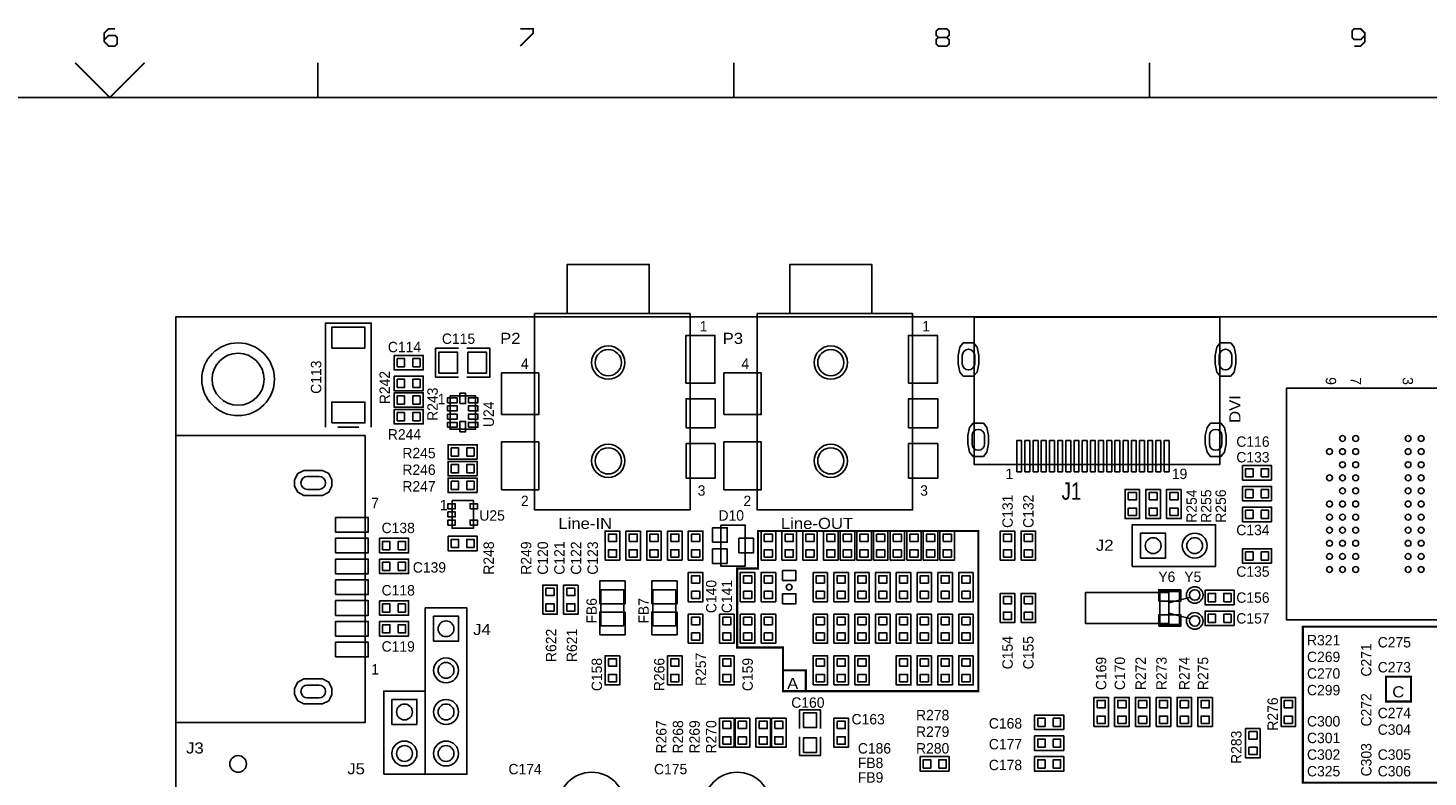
# Model space of a CAD drawing. Extents: x -13981 to 19531, y -9981 to 12034.
# Tile 14 of 16: x 2434 to 12533, y 6623 to 12026. Entities that reach past the tile are written whole.
import ezdxf

# ---------------------------------------------------------------- set-up
doc = ezdxf.new("R2010")
doc.units = 0
doc.header["$MEASUREMENT"] = 0
doc.layers.get('0').update_dxf_attribs({"color": 1, "linetype": 'CONTINUOUS'})
doc.layers.add('1', color=3, linetype='CONTINUOUS')

# ---------------------------------------------------------------- blocks, each defined once
blk = doc.blocks.new('FIGURE_CIRCLE')
blk.add_circle((0, 0), 0.5)
blk = doc.blocks.new('FIGURE_SQUARE')
blk.add_lwpolyline([(-0.5, -0.5), (-0.5, 0.5), (0.5, 0.5), (0.5, -0.5)], close=True)
blk = doc.blocks.new('FIGURE_OBLONG')
blk.add_lwpolyline([(-0.5, -0.125), (-0.5, 0.125), (-0.416, 0.375), (-0.25, 0.5), (0.25, 0.5), (0.416, 0.375), (0.5, 0.125), (0.5, -0.125), (0.416, -0.375), (0.25, -0.5), (-0.25, -0.5), (-0.416, -0.375)], close=True)

msp = doc.modelspace()

# ---------------------------------------------------------------- linework, layer by layer
at = {"layer": '1'}
for points, const_width in [([(3063, 12020), (3016, 12020), (2985, 11989), (2985, 11927), (3016, 11896), (3063, 11896), (3078, 11911), (3078, 11958), (3063, 11973), (3016, 11973), (2985, 11942)], 12), ([(5985, 11896), (6078, 11989), (6078, 12020), (5985, 12020)], 12), ([(9063, 11958), (9001, 11958), (8985, 11942), (8985, 11911), (9001, 11896), (9063, 11896), (9078, 11911), (9078, 11942), (9063, 11958), (9078, 11973), (9078, 12004), (9063, 12020), (9001, 12020), (8985, 12004), (8985, 11973), (9001, 11958)], 12), ([(12078, 11973), (12047, 11942), (12001, 11942), (11985, 11958), (11985, 12004), (12001, 12020), (12047, 12020), (12078, 11989), (12078, 11973), (12078, 11927), (12047, 11896), (12001, 11896)], 12), ([(3275, 11775), (3025, 11525), (2775, 11775)], 12), ([(4525, 11525), (4525, 11775)], 12), ([(7525, 11775), (7525, 11525)], 12), ([(10525, 11525), (10525, 11775)], 12), ([(-13475, -9475), (-13475, 11525), (19025, 11525)], 12), ([(7880, 7391.9998), (8045, 7391.9998), (8045, 7241.9998)], 15)]:
    msp.add_lwpolyline(points, dxfattribs=dict(at, const_width=const_width))
for points in [[(6915.2756, 9966.3304), (6915.2756, 10320.6613), (6324.7244, 10320.6613), (6324.7244, 9966.3304)], [(8520.2756, 9966.3304), (8520.2756, 10320.6613), (7929.7244, 10320.6613), (7929.7244, 9966.3304)], [(4580, 9146.9998), (4580, 9896.9998), (4910, 9896.9998), (4910, 9146.9998)], [(5375, 9716.9998), (5540, 9716.9998)], [(5540, 9506.9998), (5375, 9506.9998), (5375, 9716.9998)], [(5600, 9716.9998), (5765, 9716.9998), (5765, 9701.9998), (5765, 9506.9998), (5600, 9506.9998)], [(4820, 9146.9998), (4670, 9146.9998)], [(10662.5, 7879.4998), (10812.5, 7916.9998)], [(10662.5, 7804.4998), (10812.5, 7766.9998)], [(8000, 6971.9998), (8000, 7106.9998), (8150, 7106.9998), (8150, 6971.9998)], [(8150, 6911.9998), (8150, 6776.9998), (8000, 6776.9998), (8000, 6911.9998)]]:
    msp.add_lwpolyline(points, dxfattribs=at)
for points in [[(16100, -2658.0002), (3500, -2658.0002), (3500, 9941.9998), (16100, 9941.9998)], [(6088.5038, 9966.3304), (6088.5038, 8549.0077), (7210.5512, 8549.0077), (7210.5512, 9966.3304)], [(7693.5038, 9966.3304), (7693.5038, 8549.0077), (8815.5512, 8549.0077), (8815.5512, 9966.3304)], [(11030.828, 9940.9378), (11030.828, 8877.9448), (9259.172, 8877.9448), (9259.172, 9940.9378)], [(5075, 9664.4998), (5285, 9664.4998), (5285, 9559.4998), (5075, 9559.4998)], [(5075, 9514.4998), (5285, 9514.4998), (5285, 9409.4998), (5075, 9409.4998)], [(5075, 9394.4998), (5285, 9394.4998), (5285, 9289.4998), (5075, 9289.4998)], [(12887.99, 9427.6198), (11512.01, 9427.6198), (11512.01, 7756.3798), (12887.99, 7756.3798)], [(5478.47, 9373.0498), (5478.47, 9130.9498), (5661.53, 9130.9498), (5661.53, 9373.0498)], [(5075, 9274.4998), (5285, 9274.4998), (5285, 9169.4998), (5075, 9169.4998)], [(4865.3543, 9086.8816), (4865.3543, 7015.228), (3500, 7015.228), (3500, 9086.8816)], [(5675, 8914.4998), (5465, 8914.4998), (5465, 9019.4998), (5675, 9019.4998)], [(5675, 8794.4998), (5465, 8794.4998), (5465, 8899.4998), (5675, 8899.4998)], [(11405, 8764.4998), (11195, 8764.4998), (11195, 8869.4998), (11405, 8869.4998)], [(5675, 8674.4998), (5465, 8674.4998), (5465, 8779.4998), (5675, 8779.4998)], [(10452.5, 8696.9998), (10452.5, 8486.9998), (10347.5, 8486.9998), (10347.5, 8696.9998)], [(10602.5, 8696.9998), (10602.5, 8486.9998), (10497.5, 8486.9998), (10497.5, 8696.9998)], [(10752.5, 8696.9998), (10752.5, 8486.9998), (10647.5, 8486.9998), (10647.5, 8696.9998)], [(11405, 8614.4998), (11195, 8614.4998), (11195, 8719.4998), (11405, 8719.4998)], [(5493.23, 8617.3798), (5646.77, 8617.3798), (5646.77, 8416.6198), (5493.23, 8416.6198)], [(11405, 8464.4998), (11195, 8464.4998), (11195, 8569.4998), (11405, 8569.4998)], [(6597.5, 8186.9998), (6597.5, 8396.9998), (6702.5, 8396.9998), (6702.5, 8186.9998)], [(6852.5, 8396.9998), (6852.5, 8186.9998), (6747.5, 8186.9998), (6747.5, 8396.9998)], [(7002.5, 8396.9998), (7002.5, 8186.9998), (6897.5, 8186.9998), (6897.5, 8396.9998)], [(7047.5, 8186.9998), (7047.5, 8396.9998), (7152.5, 8396.9998), (7152.5, 8186.9998)], [(7197.5, 8186.9998), (7197.5, 8396.9998), (7302.5, 8396.9998), (7302.5, 8186.9998)], [(7431.416, 8439.6388), (7431.416, 8144.3608), (7608.584, 8144.3608), (7608.584, 8439.6388)], [(7722.5, 8186.9998), (7722.5, 8396.9998), (7827.5, 8396.9998), (7827.5, 8186.9998)], [(7872.5, 8186.9998), (7872.5, 8396.9998), (7977.5, 8396.9998), (7977.5, 8186.9998)], [(8022.5, 8186.9998), (8022.5, 8396.9998), (8127.5, 8396.9998), (8127.5, 8186.9998)], [(8172.5, 8186.9998), (8172.5, 8396.9998), (8277.5, 8396.9998), (8277.5, 8186.9998)], [(8292.5, 8186.9998), (8292.5, 8396.9998), (8397.5, 8396.9998), (8397.5, 8186.9998)], [(8412.5, 8186.9998), (8412.5, 8396.9998), (8517.5, 8396.9998), (8517.5, 8186.9998)], [(8532.5, 8186.9998), (8532.5, 8396.9998), (8637.5, 8396.9998), (8637.5, 8186.9998)], [(8652.5, 8186.9998), (8652.5, 8396.9998), (8757.5, 8396.9998), (8757.5, 8186.9998)], [(8772.5, 8186.9998), (8772.5, 8396.9998), (8877.5, 8396.9998), (8877.5, 8186.9998)], [(8892.5, 8186.9998), (8892.5, 8396.9998), (8997.5, 8396.9998), (8997.5, 8186.9998)], [(9012.5, 8186.9998), (9012.5, 8396.9998), (9117.5, 8396.9998), (9117.5, 8186.9998)], [(9447.5, 8186.9998), (9447.5, 8396.9998), (9552.5, 8396.9998), (9552.5, 8186.9998)], [(9597.5, 8186.9998), (9597.5, 8396.9998), (9702.5, 8396.9998), (9702.5, 8186.9998)], [(11000, 8141.9998), (10400, 8141.9998), (10400, 8441.9998), (11000, 8441.9998)], [(4970, 8344.4998), (5180, 8344.4998), (5180, 8239.4998), (4970, 8239.4998)], [(5465, 8359.4998), (5675, 8359.4998), (5675, 8254.4998), (5465, 8254.4998)], [(4970, 8194.4998), (5180, 8194.4998), (5180, 8089.4998), (4970, 8089.4998)], [(11405, 8164.4998), (11195, 8164.4998), (11195, 8269.4998), (11405, 8269.4998)], [(7197.5, 7886.9998), (7197.5, 8096.9998), (7302.5, 8096.9998), (7302.5, 7886.9998)], [(7677.5, 8096.9998), (7677.5, 7886.9998), (7572.5, 7886.9998), (7572.5, 8096.9998)], [(7722.5, 7886.9998), (7722.5, 8096.9998), (7827.5, 8096.9998), (7827.5, 7886.9998)], [(8202.5, 8096.9998), (8202.5, 7886.9998), (8097.5, 7886.9998), (8097.5, 8096.9998)], [(8352.5, 8096.9998), (8352.5, 7886.9998), (8247.5, 7886.9998), (8247.5, 8096.9998)], [(8502.5, 8096.9998), (8502.5, 7886.9998), (8397.5, 7886.9998), (8397.5, 8096.9998)], [(8652.5, 8096.9998), (8652.5, 7886.9998), (8547.5, 7886.9998), (8547.5, 8096.9998)], [(8802.5, 8096.9998), (8802.5, 7886.9998), (8697.5, 7886.9998), (8697.5, 8096.9998)], [(8847.5, 7886.9998), (8847.5, 8096.9998), (8952.5, 8096.9998), (8952.5, 7886.9998)], [(9102.5, 8096.9998), (9102.5, 7886.9998), (8997.5, 7886.9998), (8997.5, 8096.9998)], [(9252.5, 8096.9998), (9252.5, 7886.9998), (9147.5, 7886.9998), (9147.5, 8096.9998)], [(6147.5, 7796.9998), (6147.5, 8006.9998), (6252.5, 8006.9998), (6252.5, 7796.9998)], [(6402.5, 8006.9998), (6402.5, 7796.9998), (6297.5, 7796.9998), (6297.5, 8006.9998)], [(4970, 7894.4998), (5180, 7894.4998), (5180, 7789.4998), (4970, 7789.4998)], [(6732.68, 7712.0698), (6732.68, 7971.9298), (6567.32, 7971.9298), (6567.32, 7712.0698)], [(6942.32, 7971.9298), (6942.32, 7712.0698), (7107.68, 7712.0698), (7107.68, 7971.9298)], [(9447.5, 7736.9998), (9447.5, 7946.9998), (9552.5, 7946.9998), (9552.5, 7736.9998)], [(9597.5, 7736.9998), (9597.5, 7946.9998), (9702.5, 7946.9998), (9702.5, 7736.9998)], [(10662.5, 7729.4998), (10062.5, 7729.4998), (10062.5, 7954.4998), (10662.5, 7954.4998)], [(10599.5, 7961.9998), (10599.5, 7721.9998), (10740.5, 7721.9998), (10740.5, 7961.9998)], [(11135, 7864.4998), (10925, 7864.4998), (10925, 7969.4998), (11135, 7969.4998)], [(5300, 6641.9998), (5300, 7841.9998), (5600, 7841.9998), (5600, 6641.9998)], [(7197.5, 7586.9998), (7197.5, 7796.9998), (7302.5, 7796.9998), (7302.5, 7586.9998)], [(7527.5, 7796.9998), (7527.5, 7586.9998), (7422.5, 7586.9998), (7422.5, 7796.9998)], [(7572.5, 7586.9998), (7572.5, 7796.9998), (7677.5, 7796.9998), (7677.5, 7586.9998)], [(7722.5, 7586.9998), (7722.5, 7796.9998), (7827.5, 7796.9998), (7827.5, 7586.9998)], [(8097.5, 7586.9998), (8097.5, 7796.9998), (8202.5, 7796.9998), (8202.5, 7586.9998)], [(8247.5, 7586.9998), (8247.5, 7796.9998), (8352.5, 7796.9998), (8352.5, 7586.9998)], [(8502.5, 7796.9998), (8502.5, 7586.9998), (8397.5, 7586.9998), (8397.5, 7796.9998)], [(8547.5, 7586.9998), (8547.5, 7796.9998), (8652.5, 7796.9998), (8652.5, 7586.9998)], [(8697.5, 7586.9998), (8697.5, 7796.9998), (8802.5, 7796.9998), (8802.5, 7586.9998)], [(8952.5, 7796.9998), (8952.5, 7586.9998), (8847.5, 7586.9998), (8847.5, 7796.9998)], [(9102.5, 7796.9998), (9102.5, 7586.9998), (8997.5, 7586.9998), (8997.5, 7796.9998)], [(9252.5, 7796.9998), (9252.5, 7586.9998), (9147.5, 7586.9998), (9147.5, 7796.9998)], [(11135, 7714.4998), (10925, 7714.4998), (10925, 7819.4998), (11135, 7819.4998)], [(4970, 7744.4998), (5180, 7744.4998), (5180, 7639.4998), (4970, 7639.4998)], [(6702.5, 7496.9998), (6702.5, 7286.9998), (6597.5, 7286.9998), (6597.5, 7496.9998)], [(7047.5, 7286.9998), (7047.5, 7496.9998), (7152.5, 7496.9998), (7152.5, 7286.9998)], [(7527.5, 7496.9998), (7527.5, 7286.9998), (7422.5, 7286.9998), (7422.5, 7496.9998)], [(8097.5, 7286.9998), (8097.5, 7496.9998), (8202.5, 7496.9998), (8202.5, 7286.9998)], [(8247.5, 7286.9998), (8247.5, 7496.9998), (8352.5, 7496.9998), (8352.5, 7286.9998)], [(8397.5, 7286.9998), (8397.5, 7496.9998), (8502.5, 7496.9998), (8502.5, 7286.9998)], [(8802.5, 7496.9998), (8802.5, 7286.9998), (8697.5, 7286.9998), (8697.5, 7496.9998)], [(8952.5, 7496.9998), (8952.5, 7286.9998), (8847.5, 7286.9998), (8847.5, 7496.9998)], [(9102.5, 7496.9998), (9102.5, 7286.9998), (8997.5, 7286.9998), (8997.5, 7496.9998)], [(9252.5, 7496.9998), (9252.5, 7286.9998), (9147.5, 7286.9998), (9147.5, 7496.9998)], [(5000, 6641.9998), (5000, 7241.9998), (5300, 7241.9998), (5300, 6641.9998)], [(10122.5, 6986.9998), (10122.5, 7196.9998), (10227.5, 7196.9998), (10227.5, 6986.9998)], [(10272.5, 6986.9998), (10272.5, 7196.9998), (10377.5, 7196.9998), (10377.5, 6986.9998)], [(10422.5, 6986.9998), (10422.5, 7196.9998), (10527.5, 7196.9998), (10527.5, 6986.9998)], [(10677.5, 7196.9998), (10677.5, 6986.9998), (10572.5, 6986.9998), (10572.5, 7196.9998)], [(10722.5, 6986.9998), (10722.5, 7196.9998), (10827.5, 7196.9998), (10827.5, 6986.9998)], [(10977.5, 7196.9998), (10977.5, 6986.9998), (10872.5, 6986.9998), (10872.5, 7196.9998)], [(11472.5, 6986.9998), (11472.5, 7196.9998), (11577.5, 7196.9998), (11577.5, 6986.9998)], [(9905, 6964.4998), (9695, 6964.4998), (9695, 7069.4998), (9905, 7069.4998)], [(7527.5, 7046.9998), (7527.5, 6836.9998), (7422.5, 6836.9998), (7422.5, 7046.9998)], [(7535, 6836.9998), (7535, 7046.9998), (7640, 7046.9998), (7640, 6836.9998)], [(7685, 6836.9998), (7685, 7046.9998), (7790, 7046.9998), (7790, 6836.9998)], [(7902.5, 7046.9998), (7902.5, 6836.9998), (7797.5, 6836.9998), (7797.5, 7046.9998)], [(8352.5, 7046.9998), (8352.5, 6836.9998), (8247.5, 6836.9998), (8247.5, 7046.9998)], [(11322.5, 6971.9998), (11322.5, 6761.9998), (11217.5, 6761.9998), (11217.5, 6971.9998)], [(9905, 6814.4998), (9695, 6814.4998), (9695, 6919.4998), (9905, 6919.4998)], [(9080, 6664.4998), (8870, 6664.4998), (8870, 6769.4998), (9080, 6769.4998)], [(9695, 6769.4998), (9905, 6769.4998), (9905, 6664.4998), (9695, 6664.4998)]]:
    msp.add_lwpolyline(points, close=True, dxfattribs=at)
for points in [[(9262.835, 9603.8488), (9262.835, 9663.8488, 1), (9172.835, 9663.8488), (9172.835, 9603.8488, 1)], [(11117.165, 9603.8488), (11117.165, 9663.8488, 1), (11027.165, 9663.8488), (11027.165, 9603.8488, 1)], [(9333.701, 9025.1098), (9333.701, 9085.1098, 1), (9243.701, 9085.1098), (9243.701, 9025.1098, 1)], [(11046.299, 9025.1098), (11046.299, 9085.1098, 1), (10956.299, 9085.1098), (10956.299, 9025.1098, 1)], [(4534.1258, 8790.862), (4450.1258, 8790.862, 1), (4450.1258, 8697.862), (4534.1258, 8697.862, 1)], [(7946, 7991.9998, 1), (7904, 7991.9998, 1)], [(4534.1258, 7286.1376), (4450.1258, 7286.1376, 1), (4450.1258, 7193.1376), (4534.1258, 7193.1376, 1)], [(6740, 6416.9998, 1), (6260, 6416.9998, 1)], [(7790, 6416.9998, 1), (7310, 6416.9998, 1)]]:
    msp.add_lwpolyline(points, format="xyb", close=True, dxfattribs=at)
at = {"layer": '1', "const_width": 15}
for points in [[(9290, 7241.9998), (7880, 7241.9998), (7880, 7556.9998), (7550, 7556.9998), (7550, 8126.9998), (7700, 8126.9998), (7700, 8396.9998), (9290, 8396.9998)], [(11630, 7706.9998), (13355, 7706.9998), (13355, 6581.9998), (11630, 6581.9998)], [(12230, 7346.9998), (12410, 7346.9998), (12410, 7166.9998), (12230, 7166.9998)]]:
    msp.add_lwpolyline(points, close=True, dxfattribs=at)

# ---------------------------------------------------------------- block references
at = {"layer": '1'}
for name, p, xscale, yscale in [('FIGURE_SQUARE', (4745, 9791.9998), 240, 150), ('FIGURE_SQUARE', (7284.5, 9635.6218), 210, 345), ('FIGURE_SQUARE', (8889.5, 9635.6218), 210, 345), ('FIGURE_CIRCLE', (3950, 9491.9998), 525, 525), ('FIGURE_CIRCLE', (6620, 9611.9998), 240, 240), ('FIGURE_CIRCLE', (6620, 9611.9998), 189, 189), ('FIGURE_CIRCLE', (8225, 9611.9998), 240, 240), ('FIGURE_CIRCLE', (8225, 9611.9998), 189, 189), ('FIGURE_OBLONG', (9217.835, 9633.8488), 150, 240), ('FIGURE_OBLONG', (11072.165, 9633.8488), 150, 240), ('FIGURE_CIRCLE', (3950, 9491.9998), 375, 375), ('FIGURE_SQUARE', (5123.9, 9611.9998), 53.16, 59.07), ('FIGURE_SQUARE', (5236.1, 9611.9998), 53.16, 59.07), ('FIGURE_SQUARE', (5465, 9611.9998), 135, 150), ('FIGURE_SQUARE', (5675, 9611.9998), 135, 150), ('FIGURE_SQUARE', (5984, 9387.5905), 270, 300), ('FIGURE_SQUARE', (7589, 9387.5905), 270, 300), ('FIGURE_SQUARE', (5123.9, 9461.9998), 53.16, 59.07), ('FIGURE_SQUARE', (5236.1, 9461.9998), 53.16, 59.07), ('FIGURE_SQUARE', (4745, 9251.9998), 240, 150), ('FIGURE_SQUARE', (5123.9, 9341.9998), 53.16, 59.07), ('FIGURE_SQUARE', (5236.1, 9341.9998), 53.16, 59.07), ('FIGURE_SQUARE', (5495, 9340.5898), 68.52, 35.43), ('FIGURE_SQUARE', (5495, 9281.5198), 68.52, 35.43), ('FIGURE_SQUARE', (5570, 9353.5798), 41.34, 74.4), ('FIGURE_SQUARE', (5645, 9340.5898), 68.52, 35.43), ('FIGURE_SQUARE', (5645, 9281.5198), 68.52, 35.43), ('FIGURE_SQUARE', (7286, 9245.8582), 210, 210), ('FIGURE_SQUARE', (8891, 9245.8582), 210, 210), ('FIGURE_SQUARE', (5123.9, 9221.9998), 53.16, 59.07), ('FIGURE_SQUARE', (5236.1, 9221.9998), 53.16, 59.07), ('FIGURE_SQUARE', (5495, 9222.4798), 68.52, 35.43), ('FIGURE_SQUARE', (5645, 9222.4798), 68.52, 35.43), ('FIGURE_SQUARE', (5495, 9163.4098), 68.52, 35.43), ('FIGURE_SQUARE', (5570, 9150.4198), 41.34, 74.4), ('FIGURE_SQUARE', (5645, 9163.4098), 68.52, 35.43), ('FIGURE_OBLONG', (9288.701, 9055.1098), 150, 240), ('FIGURE_OBLONG', (11001.299, 9055.1098), 150, 240), ('FIGURE_SQUARE', (5513.9, 8966.9998), 53.16, 59.07), ('FIGURE_SQUARE', (5626.1, 8966.9998), 53.16, 59.07), ('FIGURE_SQUARE', (5984, 8867.9053), 270, 345), ('FIGURE_CIRCLE', (6620, 8903.3383), 240, 240), ('FIGURE_CIRCLE', (6620, 8903.3383), 189, 189), ('FIGURE_SQUARE', (7286, 8903.3383), 210, 249), ('FIGURE_SQUARE', (7589, 8867.9053), 270, 345), ('FIGURE_CIRCLE', (8225, 8903.3383), 240, 240), ('FIGURE_CIRCLE', (8225, 8903.3383), 189, 189), ('FIGURE_SQUARE', (8891, 8903.3383), 210, 249), ('FIGURE_SQUARE', (9583.976, 8936.9998), 35.43, 224.4), ('FIGURE_SQUARE', (9643.031, 8936.9998), 35.43, 224.4), ('FIGURE_SQUARE', (9702.086, 8936.9998), 35.43, 224.4), ('FIGURE_SQUARE', (9761.141, 8936.9998), 35.43, 224.4), ('FIGURE_SQUARE', (9820.196, 8936.9998), 35.43, 224.4), ('FIGURE_SQUARE', (9879.251, 8936.9998), 35.43, 224.4), ('FIGURE_SQUARE', (9938.306, 8936.9998), 35.43, 224.4), ('FIGURE_SQUARE', (9997.361, 8936.9998), 35.43, 224.4), ('FIGURE_SQUARE', (10056.416, 8936.9998), 35.43, 224.4), ('FIGURE_SQUARE', (10115.471, 8936.9998), 35.43, 224.4), ('FIGURE_SQUARE', (10174.529, 8936.9998), 35.43, 224.4), ('FIGURE_SQUARE', (10233.584, 8936.9998), 35.43, 224.4), ('FIGURE_SQUARE', (10292.639, 8936.9998), 35.43, 224.4), ('FIGURE_SQUARE', (10351.694, 8936.9998), 35.43, 224.4), ('FIGURE_SQUARE', (10410.749, 8936.9998), 35.43, 224.4), ('FIGURE_SQUARE', (10469.804, 8936.9998), 35.43, 224.4), ('FIGURE_SQUARE', (10528.859, 8936.9998), 35.43, 224.4), ('FIGURE_SQUARE', (10587.914, 8936.9998), 35.43, 224.4), ('FIGURE_SQUARE', (10646.969, 8936.9998), 35.43, 224.4), ('FIGURE_CIRCLE', (11822.06, 8969.9398), 42, 42), ('FIGURE_CIRCLE', (11916.53, 9064.4398), 42, 42), ('FIGURE_CIRCLE', (11916.53, 8969.9398), 42, 42), ('FIGURE_CIRCLE', (12011.03, 9064.4398), 42, 42), ('FIGURE_CIRCLE', (12011.03, 8969.9398), 42, 42), ('FIGURE_CIRCLE', (12388.97, 9064.4398), 42, 42), ('FIGURE_CIRCLE', (12388.97, 8969.9398), 42, 42), ('FIGURE_CIRCLE', (12483.47, 9064.4398), 42, 42), ('FIGURE_CIRCLE', (12483.47, 8969.9398), 42, 42), ('FIGURE_CIRCLE', (11916.53, 8875.4698), 42, 42), ('FIGURE_CIRCLE', (12011.03, 8875.4698), 42, 42), ('FIGURE_CIRCLE', (12388.97, 8875.4698), 42, 42), ('FIGURE_CIRCLE', (12483.47, 8875.4698), 42, 42), ('FIGURE_OBLONG', (4492.1258, 8744.362), 270, 180), ('FIGURE_SQUARE', (5513.9, 8846.9998), 53.16, 59.07), ('FIGURE_SQUARE', (5626.1, 8846.9998), 53.16, 59.07), ('FIGURE_SQUARE', (11243.9, 8816.9998), 53.16, 59.07), ('FIGURE_SQUARE', (11356.1, 8816.9998), 53.16, 59.07), ('FIGURE_CIRCLE', (11822.06, 8780.9698), 42, 42), ('FIGURE_CIRCLE', (11916.53, 8780.9698), 42, 42), ('FIGURE_CIRCLE', (12011.03, 8780.9698), 42, 42), ('FIGURE_CIRCLE', (12388.97, 8780.9698), 42, 42), ('FIGURE_CIRCLE', (12483.47, 8780.9698), 42, 42), ('FIGURE_SQUARE', (5513.9, 8726.9998), 53.16, 59.07), ('FIGURE_SQUARE', (5626.1, 8726.9998), 53.16, 59.07), ('FIGURE_SQUARE', (11243.9, 8666.9998), 53.16, 59.07), ('FIGURE_SQUARE', (11356.1, 8666.9998), 53.16, 59.07), ('FIGURE_CIRCLE', (11916.53, 8686.4998), 42, 42), ('FIGURE_CIRCLE', (12011.03, 8686.4998), 42, 42), ('FIGURE_CIRCLE', (12388.97, 8686.4998), 42, 42), ('FIGURE_CIRCLE', (12483.47, 8686.4998), 42, 42), ('FIGURE_SQUARE', (5490.26, 8576.0398), 53.16, 35.43), ('FIGURE_SQUARE', (5649.74, 8576.0398), 53.16, 35.43), ('FIGURE_SQUARE', (10400, 8648.0998), 59.07, 53.16), ('FIGURE_SQUARE', (10550, 8648.0998), 59.07, 53.16), ('FIGURE_SQUARE', (10700, 8648.0998), 59.07, 53.16), ('FIGURE_CIRCLE', (11822.06, 8591.9998), 42, 42), ('FIGURE_CIRCLE', (11916.53, 8591.9998), 42, 42), ('FIGURE_CIRCLE', (12011.03, 8591.9998), 42, 42), ('FIGURE_CIRCLE', (12388.97, 8591.9998), 42, 42), ('FIGURE_CIRCLE', (12483.47, 8591.9998), 42, 42), ('FIGURE_SQUARE', (4770.866, 8441.9998), 236.22, 106.299), ('FIGURE_SQUARE', (5490.26, 8516.9998), 53.16, 35.43), ('FIGURE_SQUARE', (10400, 8535.8998), 59.07, 53.16), ('FIGURE_SQUARE', (10550, 8535.8998), 59.07, 53.16), ('FIGURE_SQUARE', (10700, 8535.8998), 59.07, 53.16), ('FIGURE_SQUARE', (11243.9, 8516.9998), 53.16, 59.07), ('FIGURE_SQUARE', (11356.1, 8516.9998), 53.16, 59.07), ('FIGURE_CIRCLE', (11822.06, 8497.4998), 42, 42), ('FIGURE_CIRCLE', (11916.53, 8497.4998), 42, 42), ('FIGURE_CIRCLE', (12011.03, 8497.4998), 42, 42), ('FIGURE_CIRCLE', (12388.97, 8497.4998), 42, 42), ('FIGURE_CIRCLE', (12483.47, 8497.4998), 42, 42), ('FIGURE_SQUARE', (5490.26, 8457.9598), 53.16, 35.43), ('FIGURE_SQUARE', (5649.74, 8457.9598), 53.16, 35.43), ('FIGURE_SQUARE', (7425.5, 8368.4998), 105, 105), ('FIGURE_SQUARE', (10550, 8291.9998), 180, 180), ('FIGURE_CIRCLE', (10850, 8291.9998), 180, 180), ('FIGURE_CIRCLE', (11822.06, 8403.0298), 42, 42), ('FIGURE_CIRCLE', (11916.53, 8403.0298), 42, 42), ('FIGURE_CIRCLE', (12011.03, 8403.0298), 42, 42), ('FIGURE_CIRCLE', (12388.97, 8403.0298), 42, 42), ('FIGURE_CIRCLE', (12483.47, 8403.0298), 42, 42), ('FIGURE_SQUARE', (4770.866, 8291.9998), 236.22, 106.299), ('FIGURE_SQUARE', (5018.9, 8291.9998), 53.16, 59.07), ('FIGURE_SQUARE', (5131.1, 8291.9998), 53.16, 59.07), ('FIGURE_SQUARE', (5513.9, 8306.9998), 53.16, 59.07), ('FIGURE_SQUARE', (5626.1, 8306.9998), 53.16, 59.07), ('FIGURE_SQUARE', (6650, 8348.0998), 59.07, 53.16), ('FIGURE_SQUARE', (6800, 8348.0998), 59.07, 53.16), ('FIGURE_SQUARE', (6950, 8348.0998), 59.07, 53.16), ('FIGURE_SQUARE', (7100, 8348.0998), 59.07, 53.16), ('FIGURE_SQUARE', (7250, 8348.0998), 59.07, 53.16), ('FIGURE_SQUARE', (7614.5, 8291.9998), 105, 105), ('FIGURE_SQUARE', (7775, 8348.0998), 59.07, 53.16), ('FIGURE_SQUARE', (7925, 8348.0998), 59.07, 53.16), ('FIGURE_SQUARE', (8075, 8348.0998), 59.07, 53.16), ('FIGURE_SQUARE', (8225, 8348.0998), 59.07, 53.16), ('FIGURE_SQUARE', (8345, 8348.0998), 59.07, 53.16), ('FIGURE_SQUARE', (8465, 8348.0998), 59.07, 53.16), ('FIGURE_SQUARE', (8585, 8348.0998), 59.07, 53.16), ('FIGURE_SQUARE', (8705, 8348.0998), 59.07, 53.16), ('FIGURE_SQUARE', (8825, 8348.0998), 59.07, 53.16), ('FIGURE_SQUARE', (8945, 8348.0998), 59.07, 53.16), ('FIGURE_SQUARE', (9065, 8348.0998), 59.07, 53.16), ('FIGURE_SQUARE', (9500, 8348.0998), 59.07, 53.16), ('FIGURE_SQUARE', (9650, 8348.0998), 59.07, 53.16), ('FIGURE_CIRCLE', (10550, 8291.9998), 114, 114), ('FIGURE_CIRCLE', (10850, 8291.9998), 114, 114), ('FIGURE_CIRCLE', (11822.06, 8308.5298), 42, 42), ('FIGURE_CIRCLE', (11916.53, 8308.5298), 42, 42), ('FIGURE_CIRCLE', (12011.03, 8308.5298), 42, 42), ('FIGURE_CIRCLE', (12388.97, 8308.5298), 42, 42), ('FIGURE_CIRCLE', (12483.47, 8308.5298), 42, 42), ('FIGURE_SQUARE', (4770.866, 8141.9998), 236.22, 106.299), ('FIGURE_SQUARE', (6650, 8235.8998), 59.07, 53.16), ('FIGURE_SQUARE', (6800, 8235.8998), 59.07, 53.16), ('FIGURE_SQUARE', (6950, 8235.8998), 59.07, 53.16), ('FIGURE_SQUARE', (7100, 8235.8998), 59.07, 53.16), ('FIGURE_SQUARE', (7250, 8235.8998), 59.07, 53.16), ('FIGURE_SQUARE', (7425.206, 8215.4998), 105, 105), ('FIGURE_SQUARE', (7775, 8235.8998), 59.07, 53.16), ('FIGURE_SQUARE', (7925, 8235.8998), 59.07, 53.16), ('FIGURE_SQUARE', (8075, 8235.8998), 59.07, 53.16), ('FIGURE_SQUARE', (8225, 8235.8998), 59.07, 53.16), ('FIGURE_SQUARE', (8345, 8235.8998), 59.07, 53.16), ('FIGURE_SQUARE', (8465, 8235.8998), 59.07, 53.16), ('FIGURE_SQUARE', (8585, 8235.8998), 59.07, 53.16), ('FIGURE_SQUARE', (8705, 8235.8998), 59.07, 53.16), ('FIGURE_SQUARE', (8825, 8235.8998), 59.07, 53.16), ('FIGURE_SQUARE', (8945, 8235.8998), 59.07, 53.16), ('FIGURE_SQUARE', (9065, 8235.8998), 59.07, 53.16), ('FIGURE_SQUARE', (9500, 8235.8998), 59.07, 53.16), ('FIGURE_SQUARE', (9650, 8235.8998), 59.07, 53.16), ('FIGURE_SQUARE', (11243.9, 8216.9998), 53.16, 59.07), ('FIGURE_SQUARE', (11356.1, 8216.9998), 53.16, 59.07), ('FIGURE_CIRCLE', (11822.06, 8214.0598), 42, 42), ('FIGURE_CIRCLE', (11916.53, 8214.0598), 42, 42), ('FIGURE_CIRCLE', (12011.03, 8214.0598), 42, 42), ('FIGURE_CIRCLE', (12388.97, 8214.0598), 42, 42), ('FIGURE_CIRCLE', (12483.47, 8214.0598), 42, 42), ('FIGURE_SQUARE', (5018.9, 8141.9998), 53.16, 59.07), ('FIGURE_SQUARE', (5131.1, 8141.9998), 53.16, 59.07), ('FIGURE_SQUARE', (7925, 8075.9998), 96, 72), ('FIGURE_CIRCLE', (11822.06, 8119.5598), 42, 42), ('FIGURE_CIRCLE', (11916.53, 8119.5598), 42, 42), ('FIGURE_CIRCLE', (12011.03, 8119.5598), 42, 42), ('FIGURE_CIRCLE', (12388.97, 8119.5598), 42, 42), ('FIGURE_CIRCLE', (12483.47, 8119.5598), 42, 42), ('FIGURE_SQUARE', (4770.866, 7991.9998), 236.22, 106.299), ('FIGURE_SQUARE', (6200, 7958.0998), 59.07, 53.16), ('FIGURE_SQUARE', (6350, 7958.0998), 59.07, 53.16), ('FIGURE_SQUARE', (6650, 7954.1998), 183, 165), ('FIGURE_SQUARE', (7025, 7954.1998), 183, 165), ('FIGURE_SQUARE', (7250, 8048.0998), 59.07, 53.16), ('FIGURE_SQUARE', (7625, 8048.0998), 59.07, 53.16), ('FIGURE_SQUARE', (7775, 8048.0998), 59.07, 53.16), ('FIGURE_SQUARE', (8150, 8048.0998), 59.07, 53.16), ('FIGURE_SQUARE', (8300, 8048.0998), 59.07, 53.16), ('FIGURE_SQUARE', (8450, 8048.0998), 59.07, 53.16), ('FIGURE_SQUARE', (8600, 8048.0998), 59.07, 53.16), ('FIGURE_SQUARE', (8750, 8048.0998), 59.07, 53.16), ('FIGURE_SQUARE', (8900, 8048.0998), 59.07, 53.16), ('FIGURE_SQUARE', (9050, 8048.0998), 59.07, 53.16), ('FIGURE_SQUARE', (9200, 8048.0998), 59.07, 53.16), ('FIGURE_CIRCLE', (10850, 7935.5998), 120, 120), ('FIGURE_SQUARE', (4770.866, 7841.9998), 236.22, 106.299), ('FIGURE_SQUARE', (7250, 7935.8998), 59.07, 53.16), ('FIGURE_SQUARE', (7625, 7935.8998), 59.07, 53.16), ('FIGURE_SQUARE', (7775, 7935.8998), 59.07, 53.16), ('FIGURE_SQUARE', (7925, 7907.9998), 96, 72), ('FIGURE_SQUARE', (8150, 7935.8998), 59.07, 53.16), ('FIGURE_SQUARE', (8300, 7935.8998), 59.07, 53.16), ('FIGURE_SQUARE', (8450, 7935.8998), 59.07, 53.16), ('FIGURE_SQUARE', (8600, 7935.8998), 59.07, 53.16), ('FIGURE_SQUARE', (8750, 7935.8998), 59.07, 53.16), ('FIGURE_SQUARE', (8900, 7935.8998), 59.07, 53.16), ('FIGURE_SQUARE', (9050, 7935.8998), 59.07, 53.16), ('FIGURE_SQUARE', (9200, 7935.8998), 59.07, 53.16), ('FIGURE_SQUARE', (9500, 7898.0998), 59.07, 53.16), ('FIGURE_SQUARE', (9650, 7898.0998), 59.07, 53.16), ('FIGURE_SQUARE', (10670, 7931.9998), 159.45, 82.677), ('FIGURE_CIRCLE', (10850, 7935.5998), 75, 75), ('FIGURE_SQUARE', (10973.9, 7916.9998), 53.16, 59.07), ('FIGURE_SQUARE', (11086.1, 7916.9998), 53.16, 59.07), ('FIGURE_SQUARE', (5018.9, 7841.9998), 53.16, 59.07), ('FIGURE_SQUARE', (5131.1, 7841.9998), 53.16, 59.07), ('FIGURE_SQUARE', (5450, 7691.9998), 180, 180), ('FIGURE_SQUARE', (6200, 7845.8998), 59.07, 53.16), ('FIGURE_SQUARE', (6350, 7845.8998), 59.07, 53.16), ('FIGURE_SQUARE', (6650, 7729.7998), 183, 165), ('FIGURE_SQUARE', (7025, 7729.7998), 183, 165), ('FIGURE_SQUARE', (9500, 7785.8998), 59.07, 53.16), ('FIGURE_SQUARE', (9650, 7785.8998), 59.07, 53.16), ('FIGURE_SQUARE', (10670, 7751.9998), 159.45, 82.677), ('FIGURE_CIRCLE', (10850, 7748.3998), 120, 120), ('FIGURE_CIRCLE', (10850, 7748.3998), 75, 75), ('FIGURE_SQUARE', (10973.9, 7766.9998), 53.16, 59.07), ('FIGURE_SQUARE', (11086.1, 7766.9998), 53.16, 59.07), ('FIGURE_SQUARE', (4770.866, 7691.9998), 236.22, 106.299), ('FIGURE_SQUARE', (5018.9, 7691.9998), 53.16, 59.07), ('FIGURE_SQUARE', (5131.1, 7691.9998), 53.16, 59.07), ('FIGURE_CIRCLE', (5450, 7691.9998), 114, 114), ('FIGURE_SQUARE', (7250, 7748.0998), 59.07, 53.16), ('FIGURE_SQUARE', (7475, 7748.0998), 59.07, 53.16), ('FIGURE_SQUARE', (7625, 7748.0998), 59.07, 53.16), ('FIGURE_SQUARE', (7775, 7748.0998), 59.07, 53.16), ('FIGURE_SQUARE', (8150, 7748.0998), 59.07, 53.16), ('FIGURE_SQUARE', (8300, 7748.0998), 59.07, 53.16), ('FIGURE_SQUARE', (8450, 7748.0998), 59.07, 53.16), ('FIGURE_SQUARE', (8600, 7748.0998), 59.07, 53.16), ('FIGURE_SQUARE', (8750, 7748.0998), 59.07, 53.16), ('FIGURE_SQUARE', (8900, 7748.0998), 59.07, 53.16), ('FIGURE_SQUARE', (9050, 7748.0998), 59.07, 53.16), ('FIGURE_SQUARE', (9200, 7748.0998), 59.07, 53.16), ('FIGURE_SQUARE', (4770.866, 7541.9998), 236.22, 106.299), ('FIGURE_SQUARE', (7250, 7635.8998), 59.07, 53.16), ('FIGURE_SQUARE', (7475, 7635.8998), 59.07, 53.16), ('FIGURE_SQUARE', (7625, 7635.8998), 59.07, 53.16), ('FIGURE_SQUARE', (7775, 7635.8998), 59.07, 53.16), ('FIGURE_SQUARE', (8150, 7635.8998), 59.07, 53.16), ('FIGURE_SQUARE', (8300, 7635.8998), 59.07, 53.16), ('FIGURE_SQUARE', (8450, 7635.8998), 59.07, 53.16), ('FIGURE_SQUARE', (8600, 7635.8998), 59.07, 53.16), ('FIGURE_SQUARE', (8750, 7635.8998), 59.07, 53.16), ('FIGURE_SQUARE', (8900, 7635.8998), 59.07, 53.16), ('FIGURE_SQUARE', (9050, 7635.8998), 59.07, 53.16), ('FIGURE_SQUARE', (9200, 7635.8998), 59.07, 53.16), ('FIGURE_CIRCLE', (5450, 7391.9998), 180, 180), ('FIGURE_SQUARE', (6650, 7448.0998), 59.07, 53.16), ('FIGURE_SQUARE', (7100, 7448.0998), 59.07, 53.16), ('FIGURE_SQUARE', (7475, 7448.0998), 59.07, 53.16), ('FIGURE_SQUARE', (8150, 7448.0998), 59.07, 53.16), ('FIGURE_SQUARE', (8300, 7448.0998), 59.07, 53.16), ('FIGURE_SQUARE', (8450, 7448.0998), 59.07, 53.16), ('FIGURE_SQUARE', (8750, 7448.0998), 59.07, 53.16), ('FIGURE_SQUARE', (8900, 7448.0998), 59.07, 53.16), ('FIGURE_SQUARE', (9050, 7448.0998), 59.07, 53.16), ('FIGURE_SQUARE', (9200, 7448.0998), 59.07, 53.16), ('FIGURE_CIRCLE', (5450, 7391.9998), 114, 114), ('FIGURE_OBLONG', (4492.1258, 7239.6376), 270, 180), ('FIGURE_SQUARE', (6650, 7335.8998), 59.07, 53.16), ('FIGURE_SQUARE', (7100, 7335.8998), 59.07, 53.16), ('FIGURE_SQUARE', (7475, 7335.8998), 59.07, 53.16), ('FIGURE_SQUARE', (8150, 7335.8998), 59.07, 53.16), ('FIGURE_SQUARE', (8300, 7335.8998), 59.07, 53.16), ('FIGURE_SQUARE', (8450, 7335.8998), 59.07, 53.16), ('FIGURE_SQUARE', (8750, 7335.8998), 59.07, 53.16), ('FIGURE_SQUARE', (8900, 7335.8998), 59.07, 53.16), ('FIGURE_SQUARE', (9050, 7335.8998), 59.07, 53.16), ('FIGURE_SQUARE', (9200, 7335.8998), 59.07, 53.16), ('FIGURE_SQUARE', (5150, 7091.9998), 180, 180), ('FIGURE_CIRCLE', (5450, 7091.9998), 180, 180), ('FIGURE_SQUARE', (10175, 7148.0998), 59.07, 53.16), ('FIGURE_SQUARE', (10325, 7148.0998), 59.07, 53.16), ('FIGURE_SQUARE', (10475, 7148.0998), 59.07, 53.16), ('FIGURE_SQUARE', (10625, 7148.0998), 59.07, 53.16), ('FIGURE_SQUARE', (10775, 7148.0998), 59.07, 53.16), ('FIGURE_SQUARE', (10925, 7148.0998), 59.07, 53.16), ('FIGURE_SQUARE', (11525, 7148.0998), 59.07, 53.16), ('FIGURE_CIRCLE', (5150, 7091.9998), 114, 114), ('FIGURE_CIRCLE', (5450, 7091.9998), 114, 114), ('FIGURE_SQUARE', (8075, 7031.9998), 96, 105), ('FIGURE_SQUARE', (7475, 6998.0998), 59.07, 53.16), ('FIGURE_SQUARE', (7587.5, 6998.0998), 59.07, 53.16), ('FIGURE_SQUARE', (7737.5, 6998.0998), 59.07, 53.16), ('FIGURE_SQUARE', (7850, 6998.0998), 59.07, 53.16), ('FIGURE_SQUARE', (8300, 6998.0998), 59.07, 53.16), ('FIGURE_SQUARE', (9743.9, 7016.9998), 53.16, 59.07), ('FIGURE_SQUARE', (9856.1, 7016.9998), 53.16, 59.07), ('FIGURE_SQUARE', (10175, 7035.8998), 59.07, 53.16), ('FIGURE_SQUARE', (10325, 7035.8998), 59.07, 53.16), ('FIGURE_SQUARE', (10475, 7035.8998), 59.07, 53.16), ('FIGURE_SQUARE', (10625, 7035.8998), 59.07, 53.16), ('FIGURE_SQUARE', (10775, 7035.8998), 59.07, 53.16), ('FIGURE_SQUARE', (10925, 7035.8998), 59.07, 53.16), ('FIGURE_SQUARE', (11525, 7035.8998), 59.07, 53.16), ('FIGURE_CIRCLE', (5150, 6791.9998), 180, 180), ('FIGURE_CIRCLE', (5450, 6791.9998), 180, 180), ('FIGURE_SQUARE', (7475, 6885.8998), 59.07, 53.16), ('FIGURE_SQUARE', (7587.5, 6885.8998), 59.07, 53.16), ('FIGURE_SQUARE', (7737.5, 6885.8998), 59.07, 53.16), ('FIGURE_SQUARE', (7850, 6885.8998), 59.07, 53.16), ('FIGURE_SQUARE', (8075, 6851.9998), 96, 105), ('FIGURE_SQUARE', (8300, 6885.8998), 59.07, 53.16), ('FIGURE_SQUARE', (9743.9, 6866.9998), 53.16, 59.07), ('FIGURE_SQUARE', (9856.1, 6866.9998), 53.16, 59.07), ('FIGURE_SQUARE', (11270, 6923.0998), 59.07, 53.16), ('FIGURE_CIRCLE', (3950, 6716.9998), 120, 120), ('FIGURE_CIRCLE', (5150, 6791.9998), 114, 114), ('FIGURE_CIRCLE', (5450, 6791.9998), 114, 114), ('FIGURE_SQUARE', (11270, 6810.8998), 59.07, 53.16), ('FIGURE_SQUARE', (8918.9, 6716.9998), 53.16, 59.07), ('FIGURE_SQUARE', (9031.1, 6716.9998), 53.16, 59.07), ('FIGURE_SQUARE', (9743.9, 6716.9998), 53.16, 59.07), ('FIGURE_SQUARE', (9856.1, 6716.9998), 53.16, 59.07)]:
    msp.add_blockref(name, p, dxfattribs=dict(at, xscale=xscale, yscale=yscale))

# ---------------------------------------------------------------- texts
for s, p in [('1', (7280, 9836.9998)), ('1', (8885, 9836.9998)), ('C115', (5420, 9746.9998)), ('C114', (5030, 9686.9998)), ('4', (5990, 9566.9998)), ('4', (7580, 9566.9998)), ('1', (5390, 9311.9998)), ('R244', (5030, 9056.9998)), ('R245', (5135, 8921.9998)), ('C116', (11150, 9004.4998)), ('C133', (11150, 8891.9998)), ('R246', (5135, 8801.9998)), ('1', (9485, 8771.9998)), ('19', (10685, 8771.9998)), ('R247', (5135, 8681.9998)), ('3', (7265, 8651.9998)), ('3', (8870, 8651.9998)), ('7', (4910, 8561.9998)), ('1', (5405, 8546.9998)), ('2', (5990, 8576.9998)), ('2', (7595, 8576.9998)), ('U25', (5690, 8471.9998)), ('D10', (7415, 8471.9998)), ('C138', (4985, 8381.9998)), ('C134', (11150, 8366.9998)), ('C139', (5210, 8096.9998)), ('Y6', (10587.5, 8029.4998)), ('Y5', (10775, 8029.4998)), ('C135', (11150, 8066.9998)), ('C118', (4985, 7931.9998)), ('C156', (11150, 7879.4998)), ('C157', (11150, 7729.4998)), ('C119', (4985, 7526.9998)), ('R321', (11660, 7571.9998)), ('C275', (12170, 7556.9998)), ('C269', (11660, 7451.9998)), ('1', (4910, 7361.9998)), ('C270', (11660, 7331.9998)), ('C273', (12170, 7376.9998)), ('C299', (11660, 7211.9998)), ('C160', (7940, 7121.9998)), ('C163', (8375, 7001.9998)), ('R278', (8840, 7031.9998)), ('C274', (12170, 7046.9998)), ('R279', (8840, 6911.9998)), ('C168', (9365, 6971.9998)), ('C300', (11660, 6986.9998)), ('C304', (12170, 6926.9998)), ('C186', (8420, 6791.9998)), ('R280', (8840, 6791.9998)), ('C177', (9365, 6821.9998)), ('C301', (11660, 6866.9998)), ('C302', (11660, 6746.9998)), ('C305', (12170, 6746.9998)), ('C174', (5900, 6641.9998)), ('C175', (6950, 6641.9998)), ('FB8', (8420, 6686.9998)), ('C178', (9365, 6671.9998)), ('C325', (11660, 6626.9998)), ('C306', (12170, 6626.9998)), ('FB9', (8420, 6581.9998))]:
    msp.add_text(s, height=75, dxfattribs=at).set_placement(p)
for s, height, width, p in [('P2', 80, 1.125, (5840, 9746.9998)), ('P3', 80, 1.125, (7445, 9746.9998)), ('J1', 125, 0.8, (9890, 8622.8998)), ('Line-IN', 80, 1.125, (6260, 8411.9998)), ('Line-OUT', 80, 1.125, (7865, 8411.9998)), ('J2', 80, 1.125, (10137.5, 8254.4998)), ('J4', 80, 1.125, (5645, 7646.9998)), ('A', 80, 1.125, (7910, 7256.9998)), ('C', 80, 1.125, (12275, 7196.9998)), ('J3', 80, 1.125, (3575, 6791.9998)), ('J5', 80, 1.125, (4737.5, 6641.9998))]:
    msp.add_text(s, height=height, dxfattribs=dict(at, width=width)).set_placement(p)
for s, rotation, p in [('C113', 90, (4550, 9386.9998)), ('R242', 90, (5045, 9311.9998)), ('9', 270, (11795, 9506.9998)), ('7', 270, (11975, 9506.9998)), ('3', 270, (12350, 9506.9998)), ('R243', 90, (5390, 9191.9998)), ('U24', 90, (5795, 9146.9998)), ('R254', 90, (10865, 8456.9998)), ('R255', 90, (10970, 8456.9998)), ('R256', 90, (11075, 8456.9998)), ('C131', 90, (9537.5, 8419.4998)), ('C132', 90, (9687.5, 8419.4998)), ('R248', 90, (5795, 8081.9998)), ('R249', 90, (6065, 8081.9998)), ('C120', 90, (6185, 8081.9998)), ('C121', 90, (6305, 8081.9998)), ('C122', 90, (6425, 8081.9998)), ('C123', 90, (6545, 8081.9998)), ('C140', 90, (7400, 7804.4998)), ('C141', 90, (7512.5, 7804.4998)), ('FB6', 90, (6537.5, 7729.4998)), ('FB7', 90, (6912.5, 7729.4998)), ('R622', 90, (6245, 7451.9998)), ('R621', 90, (6395, 7451.9998)), ('C154', 90, (9537.5, 7399.4998)), ('C155', 90, (9687.5, 7399.4998)), ('C271', 90, (12125, 7346.9998)), ('C158', 90, (6575, 7241.9998)), ('R266', 90, (7025, 7241.9998)), ('R257', 90, (7325, 7279.4998)), ('C169', 90, (10212.5, 7249.4998)), ('C170', 90, (10347.5, 7249.4998)), ('R272', 90, (10497.5, 7249.4998)), ('R273', 90, (10647.5, 7249.4998)), ('R274', 90, (10812.5, 7249.4998)), ('R275', 90, (10947.5, 7249.4998)), ('C159', 90, (7662.5, 7241.9998)), ('R276', 90, (11450, 6956.9998)), ('C272', 90, (12125, 6986.9998)), ('R267', 90, (7040, 6791.9998)), ('R268', 90, (7160, 6791.9998)), ('R269', 90, (7280, 6791.9998)), ('R270', 90, (7400, 6791.9998)), ('R283', 90, (11187.5, 6716.9998)), ('C303', 90, (12125, 6626.9998))]:
    msp.add_text(s, height=75, rotation=rotation, dxfattribs=at).set_placement(p)
at = {"layer": '1', "width": 1.125}
msp.add_text('DVI', height=80, rotation=90, dxfattribs=at).set_placement((11180, 9176.9998))

doc.saveas('drawing.dxf')
